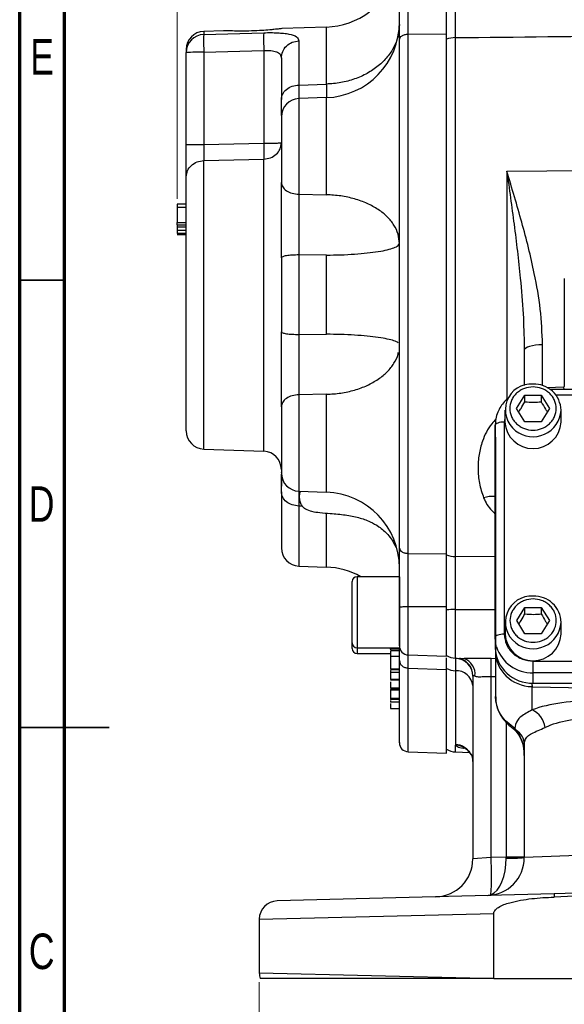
# Model space of a CAD drawing. Header units: inches. Extents: x 0.6 to 16.3, y 0.2 to 11.5.
# Tile 2 of 10: x 0.6 to 3, y 4.6 to 9. Entities that reach past the tile are written whole.
import ezdxf

# ---------------------------------------------------------------- set-up
doc = ezdxf.new("R2010")
doc.units = ezdxf.units.IN
doc.header["$MEASUREMENT"] = 0
doc.styles.add('SLDTEXTSTYLE0', font='TXT', dxfattribs={"width": 0.75})
doc.dimstyles.new('SLDDIMSTYLE3', dxfattribs={"dimtxt": 0.137795, "dimasz": 0.14, "dimexe": 0, "dimexo": 0.0625, "dimgap": 0.034449, "dimtad": 0, "dimdec": 1, "dimlfac": 1.5, "dimrnd": 1e-09, "dimzin": 4, "dimdsep": 46, "dimtxsty": 'SLDTEXTSTYLE0', "dimblk1": 'CLOSED', "dimblk2": 'CLOSED', "dimsah": 1, "dimcen": 0.09, "dimadec": 0, "dimazin": 1, "dimtfac": 1, "dimtdec": 1, "dimtofl": 0, "dimtmove": 0, "dimatfit": 3, "dimldrblk": 'CLOSED', "dimfxl": 0, "dimfrac": 2, "dimtolj": 1, "dimtzin": 12, "dimarcsym": 0})

# ---------------------------------------------------------------- blocks, each defined once
blk = doc.blocks.new('_Closed')
at = {"color": 0, "linetype": 'ByBlock', "lineweight": -2}
for p, q in [((-1, 0.166667), (0, 0)), ((-1, 0.166667), (-1, -0.166667)), ((0, 0), (-1, -0.166667)), ((0, 0), (-1, 0))]:
    blk.add_line(p, q, dxfattribs=at)
blk = doc.blocks.new('_D_6')
at = {"color": 7, "linetype": 'Continuous', "lineweight": 0}
for p, q in [((2.2423, 11.0954), (2.2003, 11.0954)), ((2.2003, 11.0954), (2.2003, 10.8767)), ((2.5477, 11.0954), (2.5897, 11.0954)), ((2.5897, 11.0954), (2.5897, 10.8767)), ((1.2839, 8.1742), (1.2839, 10.9363)), ((1.2839, 10.897), (2.0795, 10.897)), ((3.9789, 10.897), (2.7105, 10.897)), ((2.2003, 10.8767), (2.2423, 10.8767)), ((2.5897, 10.8767), (2.5477, 10.8767))]:
    blk.add_line(p, q, dxfattribs=at)
at = {"color": 7, "linetype": 'Continuous', "lineweight": 18, "xscale": 0.14, "yscale": 0.14, "rotation": 180.0000000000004}
blk.add_blockref('_Closed', (1.2839, 10.897), dxfattribs=at)
at = {"color": 7, "linetype": 'Continuous', "lineweight": 18, "xscale": 0.14, "yscale": 0.14}
blk.add_blockref('_Closed', (3.9789, 10.897), dxfattribs=at)
at = {"color": 7, "linetype": 'Continuous', "lineweight": 18, "char_height": 0.1378, "attachment_point": 1, "style": 'SLDTEXTSTYLE0'}
for s, insert in [('103', (2.2423, 11.0543)), ('4.0', (2.2677, 10.8481))]:
    blk.add_mtext(s, dxfattribs=dict(at, insert=insert))
blk = doc.blocks.new('_D_10')
at = {"color": 7, "linetype": 'Continuous', "lineweight": 0}
for p, q in [((1.6455, 4.7265), (1.6455, 4.1507)), ((6.3122, 4.7265), (6.3122, 4.1507)), ((4.9527, 4.3885), (4.9107, 4.3885)), ((4.9107, 4.3885), (4.9107, 4.1698)), ((5.2582, 4.3885), (5.3001, 4.3885)), ((5.3001, 4.3885), (5.3001, 4.1698)), ((1.6455, 4.19), (4.7899, 4.19)), ((4.9107, 4.1698), (4.9527, 4.1698)), ((5.3001, 4.1698), (5.2582, 4.1698)), ((6.3122, 4.19), (5.421, 4.19))]:
    blk.add_line(p, q, dxfattribs=at)
at = {"color": 7, "linetype": 'Continuous', "lineweight": 18, "xscale": 0.14, "yscale": 0.14, "rotation": 180.0000000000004}
blk.add_blockref('_Closed', (1.6455, 4.19, -0.0033), dxfattribs=at)
at = {"color": 7, "linetype": 'Continuous', "lineweight": 18, "xscale": 0.14, "yscale": 0.14}
blk.add_blockref('_Closed', (6.3122, 4.19, -0.0033), dxfattribs=at)
at = {"color": 7, "linetype": 'Continuous', "lineweight": 18, "char_height": 0.1378, "attachment_point": 1, "style": 'SLDTEXTSTYLE0'}
for s, insert in [('178', (4.9527, 4.3474)), ('7.0', (4.9782, 4.1412))]:
    blk.add_mtext(s, dxfattribs=dict(at, insert=insert))

msp = doc.modelspace()

# ---------------------------------------------------------------- linework, layer by layer
at = {"color": 7, "linetype": 'Continuous', "lineweight": 70}
for p, q in [((0.5906, 0.1969), (0.5906, 11.4961)), ((0.7874, 0.3937), (0.7874, 11.2992))]:
    msp.add_line(p, q, dxfattribs=at)
at = {"color": 7, "linetype": 'Continuous', "lineweight": 25}
for p, q in [((1.9408, 8.9295), (1.7441, 8.9226)), ((1.4882, 8.9137), (1.4011, 8.9106)), ((1.4011, 8.8969), (1.6653, 8.9047)), ((2.3012, 8.8986), (2.4692, 8.9004)), ((2.3012, 6.6131), (2.3012, 8.8986)), ((2.4692, 6.6114), (2.4692, 8.9004)), ((1.8198, 8.8691), (1.8198, 8.6742)), ((2.5094, 6.5993), (2.5094, 8.8832)), ((1.3239, 8.8299), (1.3239, 8.8179)), ((1.3239, 8.4126), (1.3239, 8.8179)), ((1.4011, 8.8186), (1.6653, 8.8265)), ((1.4011, 8.8186), (1.4011, 8.4133)), ((1.6653, 8.8265), (1.6653, 8.419)), ((1.8198, 8.6742), (1.9408, 8.6785)), ((1.9408, 8.6189), (1.8198, 8.6146)), ((1.4011, 8.4133), (1.6653, 8.419)), ((1.4011, 8.3422), (1.6653, 8.3482)), ((2.735, 8.2953), (3.7045, 8.3046)), ((1.8198, 8.1936), (1.9408, 8.1915)), ((1.3239, 8.1495), (1.2839, 8.1495)), ((1.3239, 8.1349), (1.2839, 8.1349)), ((1.2839, 8.1349), (1.2839, 8.0692)), ((1.2839, 8.0692), (1.3239, 8.0692)), ((1.2839, 8.0597), (1.3239, 8.0597)), ((1.2839, 8.0501), (1.3239, 8.0501)), ((1.2839, 8.0501), (1.3239, 8.0501)), ((1.2839, 8.0501), (1.2839, 8.0343)), ((1.3239, 8.0343), (1.2839, 8.0343)), ((1.3239, 8.0213), (1.2839, 8.0213)), ((1.3239, 8.0204), (1.2839, 8.0204)), ((1.3239, 8.0188), (1.2839, 8.0188)), ((1.2839, 8.0179), (1.3239, 8.0179)), ((1.2839, 8.0168), (1.3239, 8.0168)), ((1.3239, 8.016), (1.2839, 8.016)), ((1.3239, 8.0151), (1.2839, 8.0151)), ((1.9408, 7.9259), (1.8198, 7.9267)), ((1.8198, 7.9267), (1.8198, 7.5766)), ((1.9408, 7.5775), (1.9408, 7.9259)), ((2.9883, 7.8235), (2.9883, 7.3483)), ((1.8198, 7.5766), (1.9408, 7.5775)), ((2.8118, 7.5221), (2.8122, 7.5082)), ((2.8122, 7.5082), (2.8122, 7.3527)), ((5.0294, 7.3358), (2.9249, 7.3351)), ((2.9883, 7.3483), (2.9851, 7.345)), ((1.9408, 7.3133), (1.8198, 7.3111)), ((2.7785, 7.2509), (2.8145, 7.3091)), ((2.8145, 7.3091), (2.8865, 7.3091)), ((2.8145, 7.2804), (2.8145, 7.3091)), ((2.8865, 7.3091), (2.9225, 7.2509)), ((2.8865, 7.3091), (2.8865, 7.2804)), ((2.7272, 7.2432), (2.7272, 7.1912)), ((2.8145, 7.1927), (2.7785, 7.2509)), ((2.9225, 7.2509), (2.8865, 7.1927)), ((2.9738, 7.1912), (2.9738, 7.2432)), ((2.6842, 6.2432), (2.6838, 7.1768)), ((2.6838, 7.1768), (2.6838, 7.1314)), ((2.7238, 7.1911), (2.7242, 6.2575)), ((2.8865, 7.1927), (2.8145, 7.1927)), ((2.6838, 7.1314), (2.6842, 6.1978)), ((2.6855, 7.1252), (2.6855, 6.181)), ((1.4011, 7.0719), (1.6653, 7.0627)), ((1.8198, 6.8866), (1.9408, 6.8824)), ((1.8352, 6.8209), (1.8198, 6.8215)), ((2.258, 6.6019), (2.2604, 6.5753)), ((2.3012, 6.6131), (2.4692, 6.6114)), ((2.4692, 6.6065), (2.4692, 6.6114)), ((1.8198, 6.5573), (1.9408, 6.5531)), ((2.2625, 6.5105), (2.0759, 6.5105)), ((2.2625, 6.5105), (2.2625, 6.1978)), ((2.0545, 6.2192), (2.0545, 6.4892)), ((2.3012, 6.3799), (2.4692, 6.3798)), ((2.4692, 6.1603), (2.4692, 6.3798)), ((2.7789, 6.3173), (2.8149, 6.3755)), ((2.8149, 6.3755), (2.8869, 6.3755)), ((2.8149, 6.3469), (2.8149, 6.3755)), ((2.8869, 6.3755), (2.9229, 6.3173)), ((2.8869, 6.3755), (2.8869, 6.3469)), ((2.7275, 6.3097), (2.7275, 6.2576)), ((2.8149, 6.2591), (2.7789, 6.3173)), ((2.9229, 6.3173), (2.8869, 6.2591)), ((2.9742, 6.2576), (2.9742, 6.3097)), ((2.6842, 6.2432), (2.6842, 6.1978)), ((2.8869, 6.2591), (2.8149, 6.2591)), ((2.0545, 6.1943), (2.0545, 6.2192)), ((2.0759, 6.1978), (2.2625, 6.1978)), ((2.0759, 6.1729), (2.2225, 6.1729)), ((2.2625, 6.1911), (2.2225, 6.1911)), ((2.2225, 6.1911), (2.2225, 6.1885)), ((2.2625, 6.1839), (2.2225, 6.1839)), ((2.2225, 6.1665), (2.2225, 6.1647)), ((2.2625, 6.16), (2.2225, 6.16)), ((2.3012, 6.1662), (2.4692, 6.1603)), ((2.6855, 6.1782), (2.6855, 6.0767)), ((2.5094, 6.1519), (2.5541, 6.1503)), ((2.5542, 6.1509), (2.5493, 6.1511)), ((2.8509, 6.1393), (5.1043, 6.1401)), ((2.2625, 6.104), (2.2225, 6.104)), ((2.2225, 6.102), (2.2625, 6.102)), ((2.2225, 6.0972), (2.2225, 6.0888)), ((2.2625, 6.0888), (2.2225, 6.0888)), ((2.3012, 6.1085), (2.4692, 6.1026)), ((2.4692, 6.1026), (2.4692, 6.1071)), ((2.4692, 5.734), (2.4692, 6.1026)), ((2.5089, 6.0969), (2.5089, 5.7724)), ((2.5855, 6.0729), (2.5859, 6.075)), ((2.5855, 6.0729), (2.5855, 5.2682)), ((2.666, 5.2746), (2.666, 6.0716)), ((2.6855, 6.0767), (2.6855, 5.9833)), ((5.1043, 6.0884), (2.8509, 6.0877)), ((2.8509, 6.0423), (2.8509, 6.0877)), ((2.2625, 6.0574), (2.2225, 6.0574)), ((2.2225, 6.0561), (2.2625, 6.0561)), ((2.8464, 6.0265), (3.9789, 6.0038)), ((2.8464, 5.9246), (2.8464, 6.0265)), ((2.8509, 6.0423), (5.1043, 6.043)), ((2.2625, 6.0196), (2.2225, 6.0196)), ((2.2225, 6.019), (2.2625, 6.019)), ((2.2225, 6.0146), (2.2225, 6.0116)), ((2.2625, 6.0116), (2.2225, 6.0116)), ((2.2225, 5.9763), (2.2625, 5.9763)), ((2.2625, 5.9702), (2.2225, 5.9702)), ((2.2625, 5.9581), (2.2225, 5.9581)), ((2.2225, 5.9308), (2.2625, 5.9308)), ((2.77, 5.8418), (2.7289, 5.8761)), ((2.7763, 5.8354), (2.77, 5.8418)), ((2.5089, 5.7724), (2.5094, 5.7691)), ((2.8122, 5.7714), (2.8122, 5.2742)), ((2.3012, 5.7399), (2.4692, 5.734)), ((2.5094, 5.7392), (2.5713, 5.7371)), ((2.666, 5.2746), (2.5855, 5.2682)), ((2.7318, 5.2763), (2.666, 5.2746)), ((2.8122, 5.2763), (2.7318, 5.2763)), ((3.1339, 5.2868), (2.8122, 5.2742)), ((2.944, 5.1153), (1.7235, 5.0833)), ((3.9789, 5.1424), (2.944, 5.1153)), ((1.6455, 5.0033), (2.6782, 5.0288)), ((2.6782, 4.7415), (2.6782, 5.0288)), ((1.6455, 5.0033), (1.6455, 4.7659)), ((2.6341, 4.7415), (1.6455, 4.7659)), ((2.6782, 4.7415), (2.6341, 4.7415)), ((2.6782, 4.7415), (5.2796, 4.7415))]:
    msp.add_line(p, q, dxfattribs=at)
at = {"color": 8, "linetype": 'Continuous', "lineweight": 25}
for p, q in [((1.9408, 8.6785), (1.9408, 8.9295)), ((1.4011, 8.9106), (1.4011, 8.8969)), ((1.8198, 8.6146), (1.8198, 8.1936)), ((1.9408, 8.1915), (1.9408, 8.6189)), ((1.4011, 7.0719), (1.4011, 8.3422)), ((1.6653, 7.0627), (1.6653, 8.3482)), ((2.735, 8.2953), (2.735, 7.2903)), ((2.8926, 7.3515), (2.8926, 7.5312)), ((2.9851, 7.345), (2.9144, 7.3418)), ((2.9851, 7.345), (2.9855, 7.3351)), ((1.8198, 7.3111), (1.8198, 6.8866)), ((1.9408, 6.8824), (1.9408, 7.3133)), ((5.0029, 7.3102), (2.9514, 7.3095)), ((2.7272, 7.2075), (2.7238, 7.1911)), ((1.8198, 6.8727), (1.8198, 6.8679)), ((1.8198, 6.8215), (1.8198, 6.5573)), ((1.9408, 6.5531), (1.9408, 6.7897)), ((2.6841, 6.5975), (2.5094, 6.5993)), ((2.0759, 6.5105), (2.0759, 6.1978)), ((2.3012, 6.1662), (2.3012, 6.3799)), ((2.5094, 6.3659), (2.6841, 6.3659)), ((2.5094, 6.1519), (2.5094, 6.3659)), ((2.0759, 6.1978), (2.0759, 6.1729)), ((2.6855, 6.1495), (2.666, 6.1501)), ((2.3012, 5.7399), (2.3012, 6.1085)), ((2.666, 6.0716), (2.6855, 6.071)), ((2.7318, 5.8694), (2.7318, 5.2763)), ((2.5094, 5.7392), (2.5094, 5.7691))]:
    msp.add_line(p, q, dxfattribs=at)
at = {"color": 7, "linetype": 'Continuous', "lineweight": 35}
for p, q in [((0.7874, 7.815), (0.5906, 7.815)), ((0.5906, 5.8465), (0.9843, 5.8465)), ((0.7874, 5.8465), (0.5906, 5.8465))]:
    msp.add_line(p, q, dxfattribs=at)
at = {"color": 7, "linetype": 'Continuous', "lineweight": 25, "flags": 128}
for points in [[(2.8926, 7.5312), (2.8768, 7.5306), (2.8617, 7.5292), (2.8477, 7.527), (2.8356, 7.5242), (2.8257, 7.5207), (2.8183, 7.5168), (2.8137, 7.5126), (2.8122, 7.5082)], [(2.7238, 7.1911), (2.716, 7.1908), (2.7085, 7.19), (2.7016, 7.1887), (2.6956, 7.1869), (2.6906, 7.1847), (2.6869, 7.1823), (2.6846, 7.1796), (2.6838, 7.1768)], [(2.7242, 6.2575), (2.7164, 6.2573), (2.7089, 6.2564), (2.702, 6.2551), (2.6959, 6.2533), (2.691, 6.2512), (2.6873, 6.2487), (2.685, 6.246), (2.6842, 6.2432)], [(2.6901, 6.2021), (2.6874, 6.2128), (2.6842, 6.2432)], [(2.8509, 6.0877), (2.8509, 6.0912), (2.8509, 6.096), (2.8509, 6.1019), (2.8509, 6.1087), (2.8509, 6.1162), (2.8509, 6.124), (2.8509, 6.1318), (2.8509, 6.1393)]]:
    msp.add_lwpolyline(points, dxfattribs=at)
at = {"color": 8, "linetype": 'Continuous', "lineweight": 25, "flags": 128}
for points in [[(2.7289, 5.8761), (2.7275, 5.8746), (2.7273, 5.8743)], [(2.77, 5.8418), (2.7655, 5.8411), (2.7622, 5.8422)]]:
    msp.add_lwpolyline(points, dxfattribs=at)
at = {"color": 7, "linetype": 'Continuous', "lineweight": 25}
for centre, radius, start, end in [((1.9292, 9.2626), 0.3333, 272, 307.1529), ((1.9292, 8.952), 0.3333, 272, 0), ((1.4039, 8.8307), 0.08, 92, 180), ((1.4034, 8.8174), 0.0795, 91.6479, 179.6752), ((2.511, 8.757), 0.1262, 90.7382, 109.3569), ((1.3822, 6.6757), 2.143, 89.4958, 91.5602), ((1.8225, 8.5347), 0.08, 92, 180), ((2.8432, 7.2442), 0.1145, 86.3234, 232.7525), ((2.8556, 7.2402), 0.1183, 1.4731, 92.4617), ((1.4039, 7.1519), 0.08, 180, 268), ((2.8505, 7.1976), 0.1235, 182.9753, 357.0247), ((1.6625, 6.9827), 0.08, 0, 88), ((1.8225, 6.9666), 0.08, 180, 268), ((1.9292, 6.5493), 0.3333, 0, 88), ((1.8225, 6.6372), 0.08, 180, 268), ((2.511, 6.7256), 0.1262, 250.6431, 269.2618), ((1.9292, 6.2199), 0.3333, 60.6635, 88), ((2.0759, 6.4892), 0.0213, 90, 180), ((2.8435, 6.3106), 0.1145, 86.3234, 232.7525), ((2.856, 6.3066), 0.1183, 1.4731, 92.4617), ((2.5105, 5.8413), 0.5246, 90.1194, 94.5154), ((2.8509, 6.264), 0.1235, 182.9753, 357.0247), ((2.0759, 6.2192), 0.0213, 180, 270), ((2.3025, 6.2061), 0.04, 180, 268), ((2.8455, 6.2036), 0.1614, 182.0579, 271.9188), ((2.0759, 6.1943), 0.0213, 180, 270), ((2.5122, 6.2319), 0.08, 237.4864, 268), ((2.5062, 6.0723), 0.0794, 0.3877, 88.0386), ((1.8192, 6.1108), 0.8477, 357.3474, 2.6526), ((2.5116, 6.1894), 0.0926, 242.7441, 268.3003), ((2.5127, 6.0237), 0.0732, 5.8624, 92.9877), ((2.8048, 5.8337), 0.1, 7.5632, 65.4088), ((2.7357, 5.7705), 0.0765, 0.6541, 57.999), ((2.3025, 5.7799), 0.04, 180, 268), ((2.5122, 5.8192), 0.08, 237.4864, 268), ((2.4189, 5.2682), 0.1667, 271.5, 0), ((2.6455, 5.2742), 0.1667, 271.5, 0), ((0.9337, 5.1976), 1.734, 357.1282, 2.5429), ((2.7515, 6.0588), 0.787, 268.5721, 274.4279), ((3.01, 5.1042), 0.0669, 170.4914, 183.0705), ((1.7255, 5.0033), 0.08, 91.5, 180), ((2.6718, 5.151), 0.0408, 261.1732, 281.8268), ((1.7255, 4.7659), 0.08, 180, 197.7074)]:
    msp.add_arc(centre, radius, start, end, dxfattribs=at)
at = {"color": 8, "linetype": 'Continuous', "lineweight": 25}
for centre, radius, start, end in [((2.8501, 7.2508), 0.124, 232.0655, 356.504), ((2.6711, 6.7365), 0.1273, 84.209, 107.4601), ((2.8505, 6.3172), 0.124, 232.0655, 356.504), ((2.8465, 6.2517), 0.1641, 197.5761, 271.5351), ((2.5054, 6.074), 0.0806, 0.6871, 73.4791), ((2.5235, 6.0822), 0.072, 353.1367, 70.9352), ((3.1098, 6.0483), 0.2643, 181.2893, 184.7221), ((2.7741, 5.844), 0.00892, 230.4683, 283.8627), ((2.5059, 5.6924), 0.08, 26.0473, 87.8771), ((2.5087, 5.6914), 0.0777, 32.6237, 89.4544)]:
    msp.add_arc(centre, radius, start, end, dxfattribs=at)
at = {"color": 7, "linetype": 'Continuous', "lineweight": 25}
for centre, major_axis, ratio, start_param, end_param in [((2.8522, 6.1821), (0.1665, 0.0084), 0.933273, 3.094443, 4.630333), ((3.1485, 5.8031), (0.4166, -0.0183), 0.383235, 1.622509, 2.398549), ((3.1455, 5.7254), (0.3332, -0.0202), 0.478472, 1.634733, 2.410774), ((2.7289, 5.7232), (0, 0.1363), 0.611254, 4.712389, 5.678453), ((2.6455, 5.2742), (-0.0044, 0.1666), 0.517444, 3.324308, 4.686209), ((2.7289, 5.2764), (-0.0022, 0.1667), 0.017441, 4.686437, 4.711704), ((4.7055, 5.0814), (-3.0561, -0.08), 0.026168, 4.951764, 5.326342)]:
    msp.add_ellipse(centre, major_axis=major_axis, ratio=ratio, start_param=start_param, end_param=end_param, dxfattribs=at)
for points, knots in [([(2.2625, 8.8755), (2.2625, 8.8949), (2.2625, 8.9336), (2.2625, 8.999), (2.2625, 9.067), (2.2625, 9.1128), (2.2625, 9.1357)], [0, 0, 0, 0, 0.250001, 0.499962, 0.749995, 1, 1, 1, 1]), ([(2.3012, 8.8986), (2.3011, 8.9049), (2.3011, 8.9199), (2.3011, 8.9428), (2.3011, 8.97), (2.301, 8.9987), (2.3011, 9.0351), (2.3011, 9.0792), (2.3011, 9.1123), (2.3012, 9.1309)], [0, 0, 0, 0, 0.093134, 0.221777, 0.318054, 0.456595, 0.594338, 0.772833, 1, 1, 1, 1]), ([(2.4692, 8.9004), (2.4692, 8.9188), (2.4692, 8.9529), (2.4692, 9.0091), (2.4692, 9.0679), (2.4692, 9.109), (2.4692, 9.131)], [0, 0, 0, 0, 0.266835, 0.494114, 0.727989, 1, 1, 1, 1]), ([(2.4692, 8.893), (2.4692, 8.9038), (2.4692, 8.9313), (2.4692, 8.9803), (2.4692, 9.0379), (2.4692, 9.0843), (2.4692, 9.111), (2.4692, 9.1182)], [0, 0, 0, 0, 0.1609, 0.412167, 0.656341, 0.907598, 1, 1, 1, 1]), ([(2.5094, 8.8832), (2.5094, 8.9003), (2.5093, 8.9352), (2.5092, 8.9935), (2.5092, 9.0549), (2.5094, 9.0958), (2.5094, 9.1166)], [0, 0, 0, 0, 0.245724, 0.500002, 0.745724, 1, 1, 1, 1]), ([(1.4011, 8.8969), (1.4009, 8.8956), (1.4006, 8.8931), (1.4003, 8.8842), (1.4002, 8.8695), (1.4004, 8.8464), (1.4008, 8.8277), (1.4011, 8.8186)], [0, 0, 0, 0, 0.162091, 0.299678, 0.500678, 0.758229, 1, 1, 1, 1]), ([(1.6919, 8.917), (1.6805, 8.9161), (1.6555, 8.9142), (1.611, 8.9121), (1.5654, 8.9115), (1.5256, 8.9123), (1.4994, 8.9133), (1.4871, 8.9138), (1.4881, 8.9136), (1.4882, 8.9136)], [0, 0, 0, 0, 0.143065, 0.314613, 0.488819, 0.661217, 0.827852, 0.986291, 1, 1, 1, 1]), ([(1.6653, 8.9047), (1.6651, 8.9022), (1.6646, 8.8973), (1.6644, 8.8788), (1.6646, 8.8544), (1.6651, 8.8358), (1.6653, 8.8265)], [0, 0, 0, 0, 0.250114, 0.5, 0.749886, 1, 1, 1, 1]), ([(1.6653, 8.9047), (1.6757, 8.9049), (1.6966, 8.9053), (1.7262, 8.9045), (1.7534, 8.9024), (1.7846, 8.8977), (1.8135, 8.888), (1.8177, 8.8755), (1.8198, 8.8691)], [0, 0, 0, 0, 0.120862, 0.242382, 0.365038, 0.48991, 0.743079, 1, 1, 1, 1]), ([(1.7441, 8.9226), (1.7415, 8.9224), (1.7364, 8.9219), (1.7154, 8.9193), (1.6981, 8.9176), (1.6919, 8.917)], [0, 0, 0, 0, 0.388008, 0.779712, 1, 1, 1, 1]), ([(2.5094, 8.8832), (2.7801, 8.886), (3.2699, 8.8911), (3.7597, 8.8964), (3.9789, 8.8987)], [0, 0, 0, 0, 0.55255, 1, 1, 1, 1]), ([(2.2625, 6.6357), (2.2625, 6.6891), (2.2625, 6.7971), (2.2625, 6.9724), (2.2625, 7.1581), (2.2625, 7.3531), (2.2625, 7.5545), (2.2625, 7.7587), (2.2625, 7.9628), (2.2625, 8.1637), (2.2625, 8.3577), (2.2625, 8.5422), (2.2625, 8.716), (2.2625, 8.8227), (2.2625, 8.8755)], [0, 0, 0, 0, 0.079937, 0.161332, 0.244098, 0.328859, 0.414198, 0.5, 0.585797, 0.671136, 0.755901, 0.838663, 0.920061, 1, 1, 1, 1]), ([(1.6653, 8.8265), (1.6708, 8.8267), (1.6815, 8.8271), (1.6966, 8.8263), (1.7098, 8.8243), (1.7213, 8.8211), (1.7306, 8.8163), (1.7402, 8.8078), (1.7416, 8.7989), (1.7425, 8.793)], [0, 0, 0, 0, 0.126137, 0.24819, 0.366906, 0.483099, 0.607893, 0.735386, 1, 1, 1, 1]), ([(1.7425, 8.793), (1.7425, 8.7783), (1.7425, 8.749), (1.7425, 8.6878), (1.7425, 8.6367), (1.7425, 8.6112)], [0, 0, 0, 0, 0.3332602, 0.6667561, 1, 1, 1, 1]), ([(1.7425, 8.5403), (1.7425, 8.5474), (1.7425, 8.563), (1.7425, 8.5941), (1.7425, 8.6112)], [0, 0, 0, 0, 0.450861, 1, 1, 1, 1]), ([(1.7425, 8.5329), (1.7425, 8.5334), (1.7425, 8.5353), (1.7425, 8.5212), (1.7425, 8.4918), (1.7425, 8.4493), (1.7425, 8.3988), (1.7425, 8.3437), (1.7425, 8.2893), (1.7425, 8.2596), (1.7425, 8.2451)], [0, 0, 0, 0, 0.046789, 0.185768, 0.324747, 0.457179, 0.58961, 0.728589, 0.867568, 1, 1, 1, 1]), ([(1.3239, 8.2704), (1.3239, 8.278), (1.3239, 8.2931), (1.3239, 8.3279), (1.3239, 8.3684), (1.3239, 8.3978), (1.3239, 8.4126)], [0, 0, 0, 0, 0.250351, 0.500132, 0.750013, 1, 1, 1, 1]), ([(1.4011, 8.4133), (1.4009, 8.4054), (1.4006, 8.3889), (1.4006, 8.3686), (1.4007, 8.3524), (1.401, 8.3458), (1.4011, 8.3422)], [0, 0, 0, 0, 0.266777, 0.559333, 0.763657, 1, 1, 1, 1]), ([(1.6653, 8.419), (1.6655, 8.4117), (1.6657, 8.3971), (1.6659, 8.3769), (1.6657, 8.3597), (1.6655, 8.352), (1.6653, 8.3482)], [0, 0, 0, 0, 0.250045, 0.5, 0.749955, 1, 1, 1, 1]), ([(2.8926, 7.5312), (2.8904, 7.5836), (2.8859, 7.689), (2.8534, 7.8692), (2.8028, 8.0711), (2.7578, 8.2201), (2.7351, 8.2948), (2.735, 8.2953)], [0, 0, 0, 0, 0.200948, 0.404035, 0.700761, 0.998253, 1, 1, 1, 1]), ([(1.3239, 7.1519), (1.3239, 7.1536), (1.3239, 7.1571), (1.3239, 7.1823), (1.3239, 7.223), (1.3239, 7.2799), (1.3239, 7.3506), (1.3239, 7.4317), (1.3239, 7.519), (1.3239, 7.61), (1.3239, 7.7044), (1.3239, 7.8022), (1.3239, 7.901), (1.3239, 7.9966), (1.3239, 8.0846), (1.3239, 8.161), (1.3239, 8.2246), (1.3239, 8.2554), (1.3239, 8.2704)], [0, 0, 0, 0, 0.059425, 0.12141, 0.185227, 0.25, 0.314773, 0.37859, 0.440575, 0.5, 0.559425, 0.62141, 0.685227, 0.75, 0.814773, 0.87859, 0.940575, 1, 1, 1, 1]), ([(1.7425, 7.9142), (1.7425, 7.9438), (1.7425, 8.0028), (1.7425, 8.0907), (1.7425, 8.174), (1.7425, 8.2214), (1.7425, 8.2451)], [0, 0, 0, 0, 0.2506275, 0.5010018, 0.7505777, 1, 1, 1, 1]), ([(1.8198, 8.1936), (1.8197, 8.1806), (1.8196, 8.1563), (1.8195, 8.1103), (1.8195, 8.0679), (1.8195, 8.031), (1.8195, 8.0087), (1.8196, 7.9836), (1.8196, 7.9565), (1.8197, 7.9356), (1.8198, 7.9267)], [0, 0, 0, 0, 0.173075, 0.322557, 0.542416, 0.642138, 0.716632, 0.777709, 0.906675, 1, 1, 1, 1]), ([(1.2839, 8.1495), (1.2839, 8.1494), (1.2839, 8.1493), (1.2839, 8.1475), (1.2839, 8.1448), (1.2839, 8.1405), (1.2839, 8.137), (1.2839, 8.1349)], [0, 0, 0, 0, 0.2230838, 0.3780961, 0.5337655, 0.7204431, 1, 1, 1, 1]), ([(1.2839, 8.0597), (1.2839, 8.0605), (1.2839, 8.062), (1.2839, 8.0644), (1.2839, 8.0668), (1.2839, 8.0688), (1.2839, 8.069), (1.2839, 8.0692)], [0, 0, 0, 0, 0.122712, 0.245202, 0.422712, 0.701515, 1, 1, 1, 1]), ([(1.2839, 8.0597), (1.2839, 8.059), (1.2839, 8.0574), (1.2839, 8.0548), (1.2839, 8.0522), (1.2839, 8.0505), (1.2839, 8.0502), (1.2839, 8.0501)], [0, 0, 0, 0, 0.122267, 0.275232, 0.49997, 0.800379, 1, 1, 1, 1]), ([(1.2839, 8.0343), (1.2839, 8.0329), (1.2839, 8.0299), (1.2839, 8.0257), (1.2839, 8.0228), (1.2839, 8.0215), (1.2839, 8.0213), (1.2839, 8.0213)], [0, 0, 0, 0, 0.219537, 0.497684, 0.778259, 0.919006, 1, 1, 1, 1]), ([(1.7425, 7.2585), (1.7425, 7.282), (1.7425, 7.329), (1.7425, 7.4119), (1.7425, 7.4994), (1.7425, 7.5583), (1.7425, 7.5877)], [0, 0, 0, 0, 0.250628, 0.501002, 0.750578, 1, 1, 1, 1]), ([(1.8198, 7.5766), (1.8197, 7.5602), (1.8196, 7.5296), (1.8195, 7.4779), (1.8195, 7.4342), (1.8195, 7.3991), (1.8195, 7.3791), (1.8196, 7.3568), (1.8196, 7.3343), (1.8197, 7.318), (1.8198, 7.3111)], [0, 0, 0, 0, 0.173075, 0.322557, 0.542416, 0.642138, 0.716632, 0.777709, 0.906675, 1, 1, 1, 1]), ([(2.2567, 7.5401), (2.2566, 7.5402), (2.2545, 7.5432), (2.2393, 7.5489), (2.2107, 7.5568), (2.1704, 7.5637), (2.1216, 7.5695), (2.0656, 7.5738), (2.0047, 7.5767), (1.9621, 7.5773), (1.9408, 7.5775)], [0, 0, 0, 0, 0.005357, 0.147449, 0.289541, 0.431633, 0.573724, 0.715816, 0.857908, 1, 1, 1, 1]), ([(1.9408, 7.3133), (1.9621, 7.3145), (2.0047, 7.3171), (2.0656, 7.3309), (2.1216, 7.3515), (2.1704, 7.3789), (2.2107, 7.4119), (2.2395, 7.4493), (2.2552, 7.4787), (2.2573, 7.4953), (2.2576, 7.498)], [0, 0, 0, 0, 0.139002, 0.278004, 0.417007, 0.556009, 0.695011, 0.834013, 0.973015, 1, 1, 1, 1]), ([(2.8505, 7.3461), (2.8633, 7.3448), (2.8831, 7.3429), (2.9068, 7.331), (2.9232, 7.3187), (2.9364, 7.3035), (2.9487, 7.2813), (2.955, 7.2509), (2.9487, 7.2205), (2.9364, 7.1983), (2.9232, 7.1831), (2.9068, 7.1707), (2.8831, 7.1592), (2.8505, 7.1534), (2.8179, 7.1592), (2.7942, 7.1707), (2.7779, 7.1831), (2.7646, 7.1983), (2.7523, 7.2205), (2.746, 7.2509), (2.7523, 7.2813), (2.7646, 7.3035), (2.7779, 7.3187), (2.7942, 7.331), (2.8179, 7.3429), (2.8377, 7.3448), (2.8505, 7.3461)], [0, 0, 0, 0, 0.059864, 0.09209, 0.125, 0.15791, 0.190136, 0.25, 0.309864, 0.34209, 0.375, 0.40791, 0.440136, 0.5, 0.559864, 0.59209, 0.625, 0.65791, 0.690136, 0.75, 0.809864, 0.84209, 0.875, 0.90791, 0.940136, 1, 1, 1, 1]), ([(2.7415, 7.2963), (2.7409, 7.2959), (2.7329, 7.2902), (2.72, 7.2759), (2.7034, 7.2536), (2.6963, 7.2362), (2.6926, 7.2275)], [0, 0, 0, 0, 0.026757, 0.339579, 0.665717, 1, 1, 1, 1]), ([(2.7877, 7.2361), (2.791, 7.2411), (2.8, 7.2543), (2.8089, 7.2704), (2.8145, 7.2804)], [0, 0, 0, 0, 0.376375, 1, 1, 1, 1]), ([(2.8145, 7.2804), (2.8274, 7.2794), (2.8514, 7.2774), (2.8754, 7.2795), (2.8865, 7.2804)], [0, 0, 0, 0, 0.534747, 1, 1, 1, 1]), ([(2.8865, 7.2804), (2.8929, 7.2689), (2.9019, 7.2528), (2.9108, 7.2397), (2.9133, 7.236)], [0, 0, 0, 0, 0.718831, 1, 1, 1, 1]), ([(1.7425, 7.2585), (1.7425, 7.2442), (1.7425, 7.2149), (1.7425, 7.1607), (1.7425, 7.1056), (1.7425, 7.0547), (1.7425, 7.0117), (1.7425, 6.9813), (1.7425, 6.9664), (1.7425, 6.968), (1.7425, 6.9685)], [0, 0, 0, 0, 0.131398, 0.269293, 0.407188, 0.538586, 0.669984, 0.807879, 0.945774, 1, 1, 1, 1]), ([(2.6926, 7.2275), (2.6926, 7.2274), (2.6884, 7.2182), (2.6848, 7.201), (2.6846, 7.1839), (2.6845, 7.1768)], [0, 0, 0, 0, 0.006919, 0.581715, 1, 1, 1, 1]), ([(1.7425, 6.8836), (1.7425, 6.901), (1.7425, 6.9357), (1.7425, 6.9535), (1.7425, 6.9623)], [0, 0, 0, 0, 0.503753, 1, 1, 1, 1]), ([(1.7458, 6.9459), (1.7456, 6.946), (1.744, 6.9466), (1.7432, 6.9378), (1.7426, 6.9236), (1.7426, 6.9119), (1.7426, 6.9085)], [0, 0, 0, 0, 0.070608, 0.525458, 0.858709, 1, 1, 1, 1]), ([(1.7425, 6.8836), (1.7425, 6.8598), (1.7425, 6.8119), (1.7425, 6.7526), (1.7425, 6.7034), (1.7425, 6.6663), (1.7425, 6.6444), (1.7425, 6.6352), (1.7425, 6.6376), (1.7425, 6.6378)], [0, 0, 0, 0, 0.15629, 0.316082, 0.47915, 0.647103, 0.816463, 0.986946, 1, 1, 1, 1]), ([(1.8195, 6.8865), (1.8195, 6.8853), (1.8195, 6.8825), (1.8195, 6.874), (1.8195, 6.8648), (1.8196, 6.8538), (1.8196, 6.8398), (1.8197, 6.8269), (1.8198, 6.8215)], [0, 0, 0, 0, 0.146239, 0.3323, 0.47129, 0.585249, 0.825875, 1, 1, 1, 1]), ([(1.8196, 6.8788), (1.8196, 6.8784), (1.8196, 6.8778), (1.8197, 6.8742), (1.8198, 6.8727)], [0, 0, 0, 0, 0.566874, 1, 1, 1, 1]), ([(1.8243, 6.8865), (1.8242, 6.8858), (1.824, 6.8833), (1.8229, 6.8763), (1.8214, 6.8679), (1.8217, 6.8551), (1.8236, 6.8433), (1.8272, 6.8319), (1.8349, 6.8194), (1.8516, 6.8062), (1.8782, 6.7971), (1.9151, 6.792), (1.9648, 6.7886), (2.0221, 6.7838), (2.0812, 6.7726), (2.1314, 6.755), (2.1756, 6.7299), (2.2075, 6.7016), (2.2316, 6.6706), (2.2409, 6.6512), (2.2459, 6.6409)], [0, 0, 0, 0, 0.013477, 0.051658, 0.093599, 0.130426, 0.147579, 0.16428, 0.195068, 0.221749, 0.271486, 0.333238, 0.409775, 0.521413, 0.622081, 0.711962, 0.788089, 0.881679, 0.937039, 1, 1, 1, 1]), ([(2.2625, 6.3744), (2.2625, 6.3972), (2.2625, 6.4429), (2.2625, 6.5112), (2.2625, 6.5769), (2.2625, 6.6161), (2.2625, 6.6357)], [0, 0, 0, 0, 0.250001, 0.499962, 0.749995, 1, 1, 1, 1]), ([(2.3012, 6.3799), (2.3011, 6.3874), (2.3011, 6.4054), (2.3011, 6.4315), (2.3011, 6.4611), (2.301, 6.4913), (2.3011, 6.5271), (2.3011, 6.5692), (2.3011, 6.5974), (2.3012, 6.6131)], [0, 0, 0, 0, 0.093134, 0.221777, 0.318053, 0.456595, 0.594338, 0.772833, 1, 1, 1, 1]), ([(2.4692, 6.3798), (2.4692, 6.4015), (2.4692, 6.4415), (2.4692, 6.5001), (2.4692, 6.5572), (2.4692, 6.5925), (2.4692, 6.6114)], [0, 0, 0, 0, 0.266854, 0.494133, 0.728007, 1, 1, 1, 1]), ([(2.4692, 6.3724), (2.4692, 6.3888), (2.4692, 6.4249), (2.4692, 6.4801), (2.4692, 6.5364), (2.4692, 6.578), (2.4692, 6.6004), (2.4692, 6.6065)], [0, 0, 0, 0, 0.199956, 0.439528, 0.672337, 0.911899, 1, 1, 1, 1]), ([(2.5094, 6.3659), (2.5094, 6.386), (2.5093, 6.4269), (2.5092, 6.4876), (2.5092, 6.5467), (2.5094, 6.5816), (2.5094, 6.5993)], [0, 0, 0, 0, 0.245724, 0.500002, 0.745724, 1, 1, 1, 1]), ([(2.2625, 6.2071), (2.2625, 6.2069), (2.2625, 6.2063), (2.2625, 6.2135), (2.2625, 6.2281), (2.2625, 6.2496), (2.2625, 6.2762), (2.2625, 6.3072), (2.2625, 6.3408), (2.2625, 6.3633), (2.2625, 6.3744)], [0, 0, 0, 0, 0.062145, 0.197632, 0.333119, 0.465088, 0.597057, 0.732544, 0.868031, 1, 1, 1, 1]), ([(2.8509, 6.4125), (2.8637, 6.4113), (2.8834, 6.4093), (2.9072, 6.3974), (2.9235, 6.3851), (2.9368, 6.3699), (2.9491, 6.3477), (2.9553, 6.3173), (2.9491, 6.2869), (2.9368, 6.2647), (2.9235, 6.2495), (2.9072, 6.2371), (2.8834, 6.2256), (2.8509, 6.2198), (2.8183, 6.2256), (2.7946, 6.2371), (2.7782, 6.2495), (2.765, 6.2647), (2.7527, 6.2869), (2.7464, 6.3173), (2.7527, 6.3477), (2.765, 6.3699), (2.7782, 6.3851), (2.7946, 6.3974), (2.8183, 6.4093), (2.838, 6.4113), (2.8509, 6.4125)], [0, 0, 0, 0, 0.059864, 0.09209, 0.125, 0.15791, 0.190136, 0.25, 0.309864, 0.34209, 0.375, 0.40791, 0.440136, 0.5, 0.559864, 0.59209, 0.625, 0.65791, 0.690136, 0.75, 0.809864, 0.84209, 0.875, 0.90791, 0.940136, 1, 1, 1, 1]), ([(2.788, 6.3025), (2.7914, 6.3075), (2.8004, 6.3207), (2.8093, 6.3368), (2.8149, 6.3469)], [0, 0, 0, 0, 0.376375, 1, 1, 1, 1]), ([(2.8149, 6.3469), (2.8277, 6.3458), (2.8518, 6.3439), (2.8757, 6.3459), (2.8869, 6.3469)], [0, 0, 0, 0, 0.534747, 1, 1, 1, 1]), ([(2.8869, 6.3469), (2.8933, 6.3353), (2.9023, 6.3192), (2.9112, 6.3061), (2.9137, 6.3024)], [0, 0, 0, 0, 0.718831, 1, 1, 1, 1]), ([(2.7242, 6.2575), (2.7259, 6.2427), (2.7285, 6.2198), (2.7443, 6.1923), (2.7607, 6.1733), (2.781, 6.1581), (2.8105, 6.1433), (2.835, 6.1409), (2.8509, 6.1393)], [0, 0, 0, 0, 0.239457, 0.368361, 0.5, 0.631639, 0.760543, 1, 1, 1, 1]), ([(2.2225, 6.1911), (2.2225, 6.1927), (2.2225, 6.1948), (2.2225, 6.1966), (2.2225, 6.197)], [0, 0, 0, 0, 0.790895, 1, 1, 1, 1]), ([(2.2625, 6.1411), (2.2625, 6.1531), (2.2625, 6.1771), (2.2625, 6.1955), (2.2625, 6.1992), (2.2625, 6.1996)], [0, 0, 0, 0, 0.471845, 0.94374, 1, 1, 1, 1]), ([(2.2225, 6.1835), (2.2225, 6.1834), (2.2225, 6.1831), (2.2225, 6.177), (2.2225, 6.1685), (2.2225, 6.1618), (2.2225, 6.16)], [0, 0, 0, 0, 0.167307, 0.518378, 0.872801, 1, 1, 1, 1]), ([(2.2225, 6.16), (2.2225, 6.1572), (2.2225, 6.1495), (2.2225, 6.1346), (2.2225, 6.12), (2.2225, 6.109), (2.2225, 6.1054), (2.2225, 6.104)], [0, 0, 0, 0, 0.136117, 0.367254, 0.679818, 0.866894, 1, 1, 1, 1]), ([(2.4692, 6.1026), (2.4692, 6.1139), (2.4692, 6.1348), (2.4692, 6.1505), (2.4692, 6.1538), (2.4692, 6.1541)], [0, 0, 0, 0, 0.511819, 0.947734, 1, 1, 1, 1]), ([(2.2625, 5.7807), (2.2625, 5.7805), (2.2625, 5.777), (2.2625, 5.7903), (2.2625, 5.822), (2.2625, 5.8758), (2.2625, 5.9475), (2.2625, 6.0346), (2.2625, 6.1058), (2.2625, 6.1411)], [0, 0, 0, 0, 0.014422, 0.183541, 0.351757, 0.518844, 0.681979, 0.842428, 1, 1, 1, 1]), ([(2.5089, 6.1517), (2.5089, 6.1468), (2.5089, 6.1361), (2.5089, 6.1106), (2.5089, 6.0969)], [0, 0, 0, 0, 0.460068, 1, 1, 1, 1]), ([(2.2225, 6.0888), (2.2225, 6.086), (2.2225, 6.0773), (2.2225, 6.0671), (2.2225, 6.0597), (2.2225, 6.0578), (2.2225, 6.0574)], [0, 0, 0, 0, 0.209252, 0.649569, 0.923387, 1, 1, 1, 1]), ([(2.2225, 6.0701), (2.2225, 6.068), (2.2225, 6.0655), (2.2225, 6.063), (2.2225, 6.0626)], [0, 0, 0, 0, 0.81857, 1, 1, 1, 1]), ([(2.5859, 6.075), (2.5863, 6.0754), (2.5874, 6.0769), (2.5907, 6.0759), (2.5942, 6.074), (2.595, 6.0736)], [0, 0, 0, 0, 0.255128, 0.836374, 1, 1, 1, 1]), ([(2.595, 6.0736), (2.5956, 6.0733), (2.6004, 6.0708), (2.6075, 6.0702), (2.6216, 6.0704), (2.6381, 6.072), (2.6567, 6.0717), (2.666, 6.0716)], [0, 0, 0, 0, 0.047304, 0.355365, 0.366674, 0.683379, 1, 1, 1, 1]), ([(2.2225, 6.0477), (2.2225, 6.0437), (2.2225, 6.0341), (2.2225, 6.0244), (2.2225, 6.0208), (2.2225, 6.0196)], [0, 0, 0, 0, 0.329175, 0.774245, 1, 1, 1, 1]), ([(2.2225, 6.0264), (2.2225, 6.0264), (2.2225, 6.0259), (2.2225, 6.0246), (2.2225, 6.0235)], [0, 0, 0, 0, 0.102663, 1, 1, 1, 1]), ([(2.2225, 6.0116), (2.2225, 6.0092), (2.2225, 6.0018), (2.2225, 5.9918), (2.2225, 5.9836), (2.2225, 5.9793), (2.2225, 5.9771), (2.2225, 5.9765), (2.2225, 5.9763)], [0, 0, 0, 0, 0.178225, 0.55629, 0.767496, 0.874166, 0.96252, 1, 1, 1, 1]), ([(2.2225, 5.9816), (2.2225, 5.9811), (2.2225, 5.9799), (2.2225, 5.9789), (2.2225, 5.9782)], [0, 0, 0, 0, 0.366667, 1, 1, 1, 1]), ([(2.7289, 5.8761), (2.7203, 5.887), (2.701, 5.9113), (2.6875, 5.9492), (2.686, 5.9744), (2.6855, 5.9833)], [0, 0, 0, 0, 0.342388, 0.768147, 1, 1, 1, 1]), ([(2.6863, 5.9815), (2.6862, 5.9774), (2.6856, 5.9627), (2.6914, 5.9377), (2.7033, 5.9083), (2.716, 5.8871), (2.7256, 5.877), (2.7278, 5.8746)], [0, 0, 0, 0, 0.106728, 0.378563, 0.648108, 0.918564, 1, 1, 1, 1]), ([(2.2225, 5.9763), (2.2225, 5.9762), (2.2225, 5.9761), (2.2225, 5.9763), (2.2225, 5.9763)], [0, 0, 0, 0, 0.926418, 1, 1, 1, 1]), ([(2.2225, 5.9749), (2.2225, 5.9738), (2.2225, 5.972), (2.2225, 5.9705), (2.2225, 5.9703), (2.2225, 5.9702)], [0, 0, 0, 0, 0.511708, 0.821645, 1, 1, 1, 1]), ([(2.2225, 5.9663), (2.2225, 5.9639), (2.2225, 5.9598), (2.2225, 5.9586), (2.2225, 5.9581)], [0, 0, 0, 0, 0.577663, 1, 1, 1, 1]), ([(2.2225, 5.952), (2.2225, 5.9485), (2.2225, 5.9424), (2.2225, 5.9362), (2.2225, 5.9328), (2.2225, 5.9311), (2.2225, 5.9308), (2.2225, 5.9308)], [0, 0, 0, 0, 0.396847, 0.683949, 0.828949, 0.949052, 1, 1, 1, 1]), ([(2.8464, 5.9246), (2.8373, 5.9195), (2.818, 5.9086), (2.7965, 5.8944), (2.7757, 5.8744), (2.7723, 5.8546), (2.77, 5.8418)], [0, 0, 0, 0, 0.185606, 0.39549, 0.608382, 1, 1, 1, 1]), ([(2.7277, 5.8746), (2.7293, 5.8725), (2.7372, 5.8622), (2.7494, 5.8516), (2.76, 5.844), (2.7623, 5.8424)], [0, 0, 0, 0, 0.167659, 0.819098, 1, 1, 1, 1]), ([(2.762, 5.8418), (2.7632, 5.8411), (2.7666, 5.8392), (2.7692, 5.8365), (2.771, 5.8348)], [0, 0, 0, 0, 0.348228, 1, 1, 1, 1]), ([(2.7685, 5.8371), (2.7708, 5.8349), (2.78, 5.8261), (2.7933, 5.8066), (2.8054, 5.7773), (2.8114, 5.7486), (2.812, 5.7302), (2.8122, 5.7232)], [0, 0, 0, 0, 0.074508, 0.30034, 0.55564, 0.832284, 1, 1, 1, 1]), ([(2.8122, 5.7714), (2.8128, 5.7784), (2.8141, 5.7926), (2.8252, 5.8083), (2.8442, 5.8211), (2.8706, 5.8324), (2.8931, 5.8421), (2.9039, 5.8468)], [0, 0, 0, 0, 0.193788, 0.392776, 0.597116, 0.80657, 1, 1, 1, 1]), ([(2.5482, 5.7569), (2.5481, 5.7569), (2.5479, 5.757), (2.5535, 5.7545), (2.5627, 5.7475), (2.571, 5.7395), (2.574, 5.7331), (2.5745, 5.732)], [0, 0, 0, 0, 0.1342909, 0.3796912, 0.642719, 0.9415046, 1, 1, 1, 1]), ([(2.5738, 5.7331), (2.5747, 5.7319), (2.5795, 5.7255), (2.5841, 5.7131), (2.5845, 5.702), (2.5847, 5.6979)], [0, 0, 0, 0, 0.130456, 0.672766, 1, 1, 1, 1]), ([(2.6782, 5.0288), (2.6785, 5.0313), (2.6793, 5.0371), (2.6862, 5.0467), (2.7076, 5.0631), (2.7621, 5.0814), (2.8445, 5.0956), (2.9102, 5.099), (2.9432, 5.1006)], [0, 0, 0, 0, 0.027056, 0.060277, 0.120397, 0.308773, 0.65377, 1, 1, 1, 1]), ([(2.6341, 4.7415), (2.5829, 4.7415), (2.4843, 4.7415), (2.3461, 4.7415), (2.2191, 4.7415), (2.1015, 4.7415), (1.9952, 4.7415), (1.9011, 4.7415), (1.8202, 4.7415), (1.7541, 4.7415), (1.703, 4.7415), (1.6705, 4.7415), (1.6525, 4.7415), (1.6504, 4.7415), (1.6493, 4.7415)], [0, 0, 0, 0, 0.092009, 0.1773373, 0.2629381, 0.3482681, 0.433634, 0.5192704, 0.6046383, 0.6904111, 0.7764556, 0.8622299, 0.9311149, 1, 1, 1, 1])]:
    msp.add_open_spline(points, degree=3, knots=knots, dxfattribs=at)
for points in [[(2.2625, 8.9412), (2.2614, 8.9244), (2.259, 8.8907), (2.24, 8.8421), (2.2105, 8.7971), (2.1705, 8.7575), (2.1216, 8.7245), (2.0656, 8.6997), (2.0047, 8.683), (1.9621, 8.68), (1.9408, 8.6785)], [(2.2625, 8.8755), (2.2631, 8.8785), (2.2643, 8.8844), (2.2731, 8.8919), (2.2858, 8.8973), (2.296, 8.8982), (2.3012, 8.8986)], [(1.7425, 8.793), (1.7437, 8.8027), (1.746, 8.8223), (1.7637, 8.8471), (1.7891, 8.8648), (1.8096, 8.8677), (1.8198, 8.8691)], [(1.7425, 8.6112), (1.7437, 8.6193), (1.746, 8.6354), (1.7637, 8.656), (1.7891, 8.6706), (1.8096, 8.673), (1.8198, 8.6742)], [(1.3239, 8.4126), (1.325, 8.4127), (1.3273, 8.4128), (1.345, 8.4131), (1.3705, 8.4132), (1.3909, 8.4133), (1.4011, 8.4133)], [(1.6653, 8.3482), (1.6755, 8.3496), (1.6959, 8.3523), (1.7214, 8.3689), (1.7391, 8.3922), (1.7414, 8.4106), (1.7425, 8.4198)], [(1.6653, 8.419), (1.6755, 8.4191), (1.6959, 8.4191), (1.7214, 8.4192), (1.7391, 8.4195), (1.7414, 8.4197), (1.7425, 8.4198)], [(1.3239, 8.2704), (1.325, 8.2796), (1.3273, 8.298), (1.345, 8.3214), (1.3705, 8.3382), (1.3909, 8.3409), (1.4011, 8.3422)], [(1.7425, 8.2451), (1.7437, 8.2385), (1.746, 8.2253), (1.7637, 8.2085), (1.7891, 8.1965), (1.8096, 8.1946), (1.8198, 8.1936)], [(2.2625, 7.9777), (2.2614, 7.9914), (2.259, 8.0188), (2.24, 8.0583), (2.2105, 8.095), (2.1705, 8.1272), (2.1216, 8.1541), (2.0656, 8.1743), (2.0047, 8.1878), (1.9621, 8.1903), (1.9408, 8.1915)], [(1.9408, 7.9259), (1.9621, 7.9262), (2.0047, 7.9268), (2.0656, 7.9301), (2.1216, 7.935), (2.1705, 7.9415), (2.2105, 7.9493), (2.24, 7.9582), (2.259, 7.9677), (2.2614, 7.9744), (2.2625, 7.9777)], [(1.8198, 7.9267), (1.8096, 7.9265), (1.7891, 7.926), (1.7637, 7.9231), (1.746, 7.919), (1.7437, 7.9158), (1.7425, 7.9142)], [(1.7425, 7.9142), (1.7425, 7.8599), (1.7425, 7.7511), (1.7425, 7.6422), (1.7425, 7.5877)], [(1.7425, 7.5877), (1.7437, 7.5863), (1.746, 7.5835), (1.7637, 7.5798), (1.7891, 7.5773), (1.8096, 7.5768), (1.8198, 7.5766)], [(1.8198, 7.3111), (1.8096, 7.3101), (1.7891, 7.3081), (1.7637, 7.2959), (1.746, 7.2787), (1.7437, 7.2653), (1.7425, 7.2585)], [(1.8198, 6.8215), (1.8096, 6.8226), (1.7891, 6.825), (1.7637, 6.8394), (1.746, 6.8597), (1.7437, 6.8756), (1.7425, 6.8836)], [(2.2625, 6.6357), (2.2631, 6.6328), (2.2643, 6.627), (2.2731, 6.6197), (2.2858, 6.6144), (2.296, 6.6136), (2.3012, 6.6131)], [(2.2625, 6.3744), (2.2631, 6.3751), (2.2643, 6.3765), (2.2731, 6.3783), (2.2858, 6.3796), (2.296, 6.3798), (2.3012, 6.3799)], [(2.2625, 6.1411), (2.2631, 6.1369), (2.2643, 6.1286), (2.2731, 6.1179), (2.2858, 6.1104), (2.296, 6.1091), (2.3012, 6.1085)]]:
    msp.add_open_spline(points, degree=3, dxfattribs=at)
at = {"color": 8, "linetype": 'Continuous', "lineweight": 25}
for points, knots in [([(1.8198, 8.6742), (1.8197, 8.6646), (1.8196, 8.6467), (1.8195, 8.6263), (1.8195, 8.6187), (1.8195, 8.6148)], [0, 0, 0, 0, 0.358472, 0.66808, 1, 1, 1, 1]), ([(1.9408, 8.6785), (1.9412, 8.6648), (1.9418, 8.6388), (1.9419, 8.6257), (1.942, 8.6194)], [0, 0, 0, 0, 0.52305, 1, 1, 1, 1]), ([(2.735, 8.2953), (2.7351, 8.2948), (2.7461, 8.2175), (2.768, 8.0617), (2.7926, 7.8519), (2.8084, 7.6716), (2.8107, 7.5704), (2.8118, 7.5221)], [0, 0, 0, 0, 0.001839, 0.307781, 0.614986, 0.815998, 1, 1, 1, 1]), ([(2.6869, 7.2045), (2.6806, 7.1977), (2.6545, 7.1694), (2.6285, 7.1155), (2.6109, 7.048), (2.6067, 6.9851), (2.6126, 6.9205), (2.6261, 6.879), (2.6329, 6.8579)], [0, 0, 0, 0, 0.0722647, 0.3013107, 0.465949, 0.6356889, 0.8154013, 1, 1, 1, 1]), ([(2.6329, 6.8579), (2.6375, 6.848), (2.6469, 6.8278), (2.6653, 6.8039), (2.6799, 6.7918), (2.6855, 6.7871)], [0, 0, 0, 0, 0.373542, 0.760534, 1, 1, 1, 1]), ([(2.3012, 6.1085), (2.3011, 6.1187), (2.3011, 6.1368), (2.3011, 6.1524), (2.301, 6.163), (2.3011, 6.1676), (2.3011, 6.169), (2.3011, 6.1695)], [0, 0, 0, 0, 0.2919052, 0.5212675, 0.6982638, 0.8762869, 1, 1, 1, 1]), ([(2.666, 6.1501), (2.6481, 6.1504), (2.6135, 6.1511), (2.5744, 6.1495), (2.5579, 6.1506), (2.5542, 6.1509)], [0, 0, 0, 0, 0.4499236, 0.8732535, 1, 1, 1, 1]), ([(2.5094, 5.7691), (2.5118, 5.7671), (2.5177, 5.762), (2.5319, 5.7572), (2.5468, 5.7552), (2.5477, 5.755)], [0, 0, 0, 0, 0.381351, 0.961111, 1, 1, 1, 1])]:
    msp.add_open_spline(points, degree=3, knots=knots, dxfattribs=at)

# ---------------------------------------------------------------- texts
at = {"color": 7, "linetype": 'Continuous', "lineweight": 0, "char_height": 0.1562, "attachment_point": 2, "style": 'SLDTEXTSTYLE0'}
for s, insert in [('E', (0.6893, 8.8769)), ('D', (0.6871, 6.9084)), ('C', (0.6873, 4.9399))]:
    msp.add_mtext(s, dxfattribs=dict(at, insert=insert))

# ---------------------------------------------------------------- dimensions: what is measured, and where the dimension line sits
at = {"color": 7, "linetype": 'Continuous', "lineweight": 18}
for base, p1, p2, picture, middle in [((1.2839, 10.897), (3.9789, 11.0023), (1.2839, 8.1349), '_D_6', (2.395, 10.897)), ((6.3122, 4.19), (1.6455, 4.7659), (6.3122, 4.7659), '_D_10', (5.1054, 4.19))]:
    dim = msp.add_linear_dim(base=base, p1=p1, p2=p2, dimstyle='SLDDIMSTYLE3', dxfattribs=at)
    dim.commit()
    dim.dimension.update_dxf_attribs({"geometry": picture, "text_midpoint": middle, "dimtype": 160})

doc.saveas('drawing.dxf')
